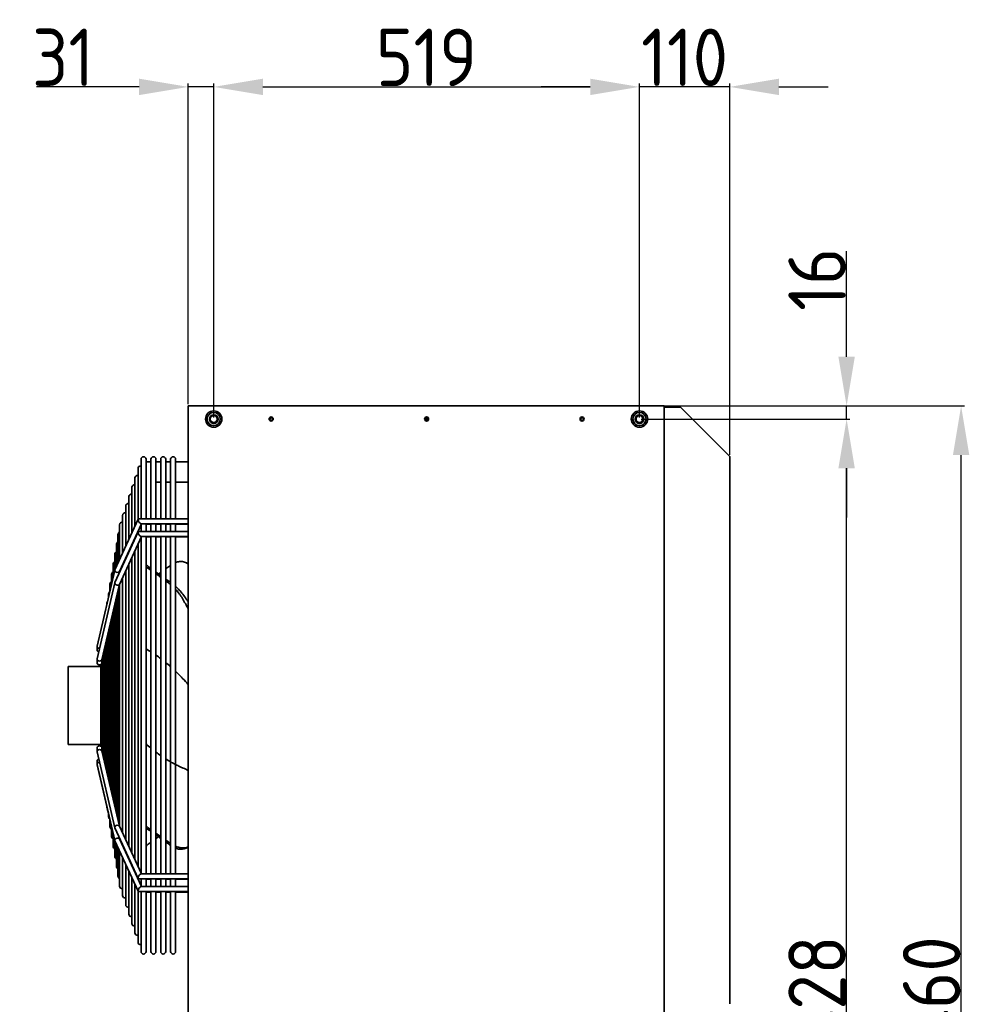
# Model space of a CAD drawing. Extents: x 16735 to 28368, y 1617 to 11525.
# Tile 8 of 13: x 24189 to 25347, y 5972 to 7172. Entities that reach past the tile are written whole.
import ezdxf

# ---------------------------------------------------------------- set-up
doc = ezdxf.new("R2010")
doc.units = 0
doc.header["$LTSCALE"] = 2
doc.header["$PDMODE"] = 3
doc.header["$PDSIZE"] = 0.5
doc.layers.get('DEFPOINTS').update_dxf_attribs({"linetype": 'CONTINUOUS'})
doc.layers.add('MATEN', color=5, linetype='CONTINUOUS')
doc.layers.add('Visible', color=7, linetype='CONTINUOUS', lineweight=35)
doc.styles.get("Standard").update_dxf_attribs({"font": 'ISOCP'})
doc.dimstyles.new('STANDARD$0', dxfattribs={"dimscale": 5, "dimtxt": 3, "dimasz": 3, "dimexe": 2, "dimexo": 1, "dimgap": 0.5, "dimtad": 1, "dimdec": 1, "dimdsep": 46, "dimtxsty": 'Standard', "dimcen": -1, "dimclrd": 256, "dimclre": 256, "dimclrt": 256, "dimadec": 0, "dimazin": 0, "dimtfac": 1, "dimtdec": 0, "dimtmove": 0, "dimatfit": 3, "dimfxl": 0, "dimtvp": 0.75, "dimtolj": 1, "dimtzin": 0, "dimarcsym": 0})

# ---------------------------------------------------------------- blocks, each defined once
blk = doc.blocks.new('*D76')
at = {"layer": 'DEFPOINTS', "color": 0}
for p in [(24974.7, 6701.5), (25197.2, 6701.5), (24944.7, 6685.5)]:
    blk.add_point(p, dxfattribs=at)
at = {"layer": 'MATEN', "lineweight": -2}
for p, q in [((25197.2, 6761.5), (25197.2, 6890)), ((24976.7, 6701.5), (25201.2, 6701.5)), ((25197.2, 6685.5), (25197.2, 6701.5)), ((24946.7, 6685.5), (25201.2, 6685.5)), ((25197.2, 6625.5), (25197.2, 6565.5))]:
    blk.add_line(p, q, dxfattribs=at)
at = {"layer": 'MATEN'}
for points in [[(25187.2, 6761.5), (25207.2, 6761.5), (25197.2, 6701.5)], [(25187.2, 6625.5), (25207.2, 6625.5), (25197.2, 6685.5)]]:
    blk.add_solid(points, dxfattribs=at)
at = {"layer": 'MATEN', "insert": (25161.2, 6855.8), "char_height": 70, "attachment_point": 5, "rotation": 90}
blk.add_mtext('\\A1;16', dxfattribs=at)
blk = doc.blocks.new('*D77')
at = {"layer": 'DEFPOINTS', "color": 0}
for p in [(24944.7, 6685.5), (25197.2, 6685.5), (24944.7, 5257.5)]:
    blk.add_point(p, dxfattribs=at)
at = {"layer": 'MATEN', "lineweight": -2}
for p, q in [((24946.7, 6685.5), (25201.2, 6685.5)), ((25197.2, 5317.5), (25197.2, 6625.5)), ((24946.7, 5257.5), (25201.2, 5257.5))]:
    blk.add_line(p, q, dxfattribs=at)
at = {"layer": 'MATEN'}
for points in [[(25187.2, 6625.5), (25207.2, 6625.5), (25197.2, 6685.5)], [(25187.2, 5317.5), (25207.2, 5317.5), (25197.2, 5257.5)]]:
    blk.add_solid(points, dxfattribs=at)
at = {"layer": 'MATEN', "insert": (25161.2, 5971.5), "char_height": 70, "attachment_point": 5, "rotation": 90}
blk.add_mtext('\\A1;1428', dxfattribs=at)
blk = doc.blocks.new('*D78')
at = {"layer": 'DEFPOINTS', "color": 0}
for p in [(24944.7, 7090.3), (24944.7, 6685.5), (25054.7, 6640)]:
    blk.add_point(p, dxfattribs=at)
at = {"layer": 'MATEN', "lineweight": -2}
for p, q in [((24944.7, 6687.5), (24944.7, 7094.3)), ((25054.7, 6642), (25054.7, 7094.3)), ((24884.7, 7090.3), (24824.7, 7090.3)), ((25054.7, 7090.3), (24944.7, 7090.3)), ((25114.7, 7090.3), (25174.7, 7090.3))]:
    blk.add_line(p, q, dxfattribs=at)
at = {"layer": 'MATEN'}
for points in [[(24884.7, 7100.3), (24884.7, 7080.3), (24944.7, 7090.3)], [(25114.7, 7100.3), (25114.7, 7080.3), (25054.7, 7090.3)]]:
    blk.add_solid(points, dxfattribs=at)
at = {"layer": 'MATEN', "insert": (24999.7, 7126.3), "char_height": 70, "attachment_point": 5}
blk.add_mtext('\\A1;110', dxfattribs=at)
blk = doc.blocks.new('*D79')
at = {"layer": 'DEFPOINTS', "color": 0}
for p in [(24394.7, 7090.3), (24394.7, 6701.5), (24425.7, 6685.5)]:
    blk.add_point(p, dxfattribs=at)
at = {"layer": 'MATEN', "lineweight": -2}
for p, q in [((24394.7, 6703.5), (24394.7, 7094.3)), ((24425.7, 6687.5), (24425.7, 7094.3)), ((24334.7, 7090.3), (24209.7, 7090.3)), ((24425.7, 7090.3), (24394.7, 7090.3)), ((24485.7, 7090.3), (24545.7, 7090.3))]:
    blk.add_line(p, q, dxfattribs=at)
at = {"layer": 'MATEN'}
for points in [[(24334.7, 7100.3), (24334.7, 7080.3), (24394.7, 7090.3)], [(24485.7, 7100.3), (24485.7, 7080.3), (24425.7, 7090.3)]]:
    blk.add_solid(points, dxfattribs=at)
at = {"layer": 'MATEN', "insert": (24242.2, 7126.3), "char_height": 70, "attachment_point": 5}
blk.add_mtext('\\A1;31', dxfattribs=at)
blk = doc.blocks.new('*D80')
at = {"layer": 'DEFPOINTS', "color": 0}
for p in [(24944.7, 7090.3), (24425.7, 6685.5), (24944.7, 6685.5)]:
    blk.add_point(p, dxfattribs=at)
at = {"layer": 'MATEN', "lineweight": -2}
for p, q in [((24425.7, 6687.5), (24425.7, 7094.3)), ((24944.7, 6687.5), (24944.7, 7094.3)), ((24485.7, 7090.3), (24884.7, 7090.3))]:
    blk.add_line(p, q, dxfattribs=at)
at = {"layer": 'MATEN'}
for points in [[(24485.7, 7100.3), (24485.7, 7080.3), (24425.7, 7090.3)], [(24884.7, 7100.3), (24884.7, 7080.3), (24944.7, 7090.3)]]:
    blk.add_solid(points, dxfattribs=at)
at = {"layer": 'MATEN', "insert": (24685.2, 7126.3), "char_height": 70, "attachment_point": 5}
blk.add_mtext('\\A1;519', dxfattribs=at)
blk = doc.blocks.new('*D83')
at = {"layer": 'DEFPOINTS', "color": 0}
for p in [(24684.7, 6701.5), (25336.8, 6701.5), (24684.7, 5241.5)]:
    blk.add_point(p, dxfattribs=at)
at = {"layer": 'MATEN', "lineweight": -2}
for p, q in [((24686.7, 6701.5), (25340.8, 6701.5)), ((25336.8, 5301.5), (25336.8, 6641.5)), ((24686.7, 5241.5), (25340.8, 5241.5))]:
    blk.add_line(p, q, dxfattribs=at)
at = {"layer": 'MATEN'}
for points in [[(25326.8, 6641.5), (25346.8, 6641.5), (25336.8, 6701.5)], [(25326.8, 5301.5), (25346.8, 5301.5), (25336.8, 5241.5)]]:
    blk.add_solid(points, dxfattribs=at)
at = {"layer": 'MATEN', "insert": (25300.8, 5971.5), "char_height": 70, "attachment_point": 5, "rotation": 90}
blk.add_mtext('\\A1;1460', dxfattribs=at)

msp = doc.modelspace()

# ---------------------------------------------------------------- linework, layer by layer
at = {"layer": 'Visible'}
for p, q in [((24394.75, 6701.52), (24974.75, 6701.52)), ((24394.75, 5241.52), (24394.75, 6701.52)), ((24974.75, 6701.52), (24974.75, 5241.52)), ((24974.75, 6700.02), (24994.75, 6700.02)), ((24994.75, 6700.02), (25054.75, 6640.02)), ((24683.75, 6684.62), (24683.75, 6686.42)), ((24684.35, 6687.02), (24684.75, 6687.02)), ((24684.75, 6687.02), (24684.75, 6687.2)), ((24684.75, 6683.85), (24684.75, 6687.02)), ((24684.75, 6683.85), (24684.75, 6686.95)), ((24684.75, 6686.95), (24685.75, 6686.95)), ((24685.75, 6686.95), (24685.75, 6687.2)), ((24685.75, 6686.95), (24685.75, 6683.85)), ((24337.25, 6636.52), (24337.25, 6563.96)), ((24343.25, 6563.96), (24343.25, 6636.52)), ((24349.25, 6636.52), (24349.25, 6563.96)), ((24355.25, 6563.96), (24355.25, 6636.52)), ((24361.25, 6636.52), (24361.25, 6563.96)), ((24367.25, 6563.96), (24367.25, 6636.52)), ((24373.25, 6636.52), (24373.25, 6563.96)), ((24379.25, 6563.96), (24379.25, 6636.52)), ((25054.75, 6640.02), (25054.75, 5973.02)), ((24333.5, 6625.12), (24333.5, 6563.45)), ((24349.25, 6633.52), (24343.25, 6633.52)), ((24361.25, 6633.52), (24355.25, 6633.52)), ((24373.25, 6633.52), (24367.25, 6633.52)), ((24394.75, 6633.52), (24379.25, 6633.52)), ((24329.74, 6613.73), (24329.74, 6555.26)), ((24325.99, 6602.33), (24325.99, 6547.07)), ((24355.25, 6608.52), (24361.25, 6608.52)), ((24367.25, 6608.52), (24373.25, 6608.52)), ((24379.25, 6608.52), (24394.75, 6608.52)), ((24322.24, 6590.93), (24322.24, 6538.88)), ((24318.49, 6579.53), (24318.49, 6530.69)), ((24305.27, 6501.82), (24333.57, 6563.62)), ((24314.74, 6568.13), (24314.74, 6522.5)), ((24334.11, 6563.96), (24394.75, 6563.96)), ((24310.86, 6499.61), (24337.58, 6557.96)), ((24310.99, 6556.73), (24310.99, 6514.31)), ((24337.2, 6557.96), (24394.75, 6557.96)), ((24337.25, 6557.23), (24337.25, 6548.43)), ((24343.25, 6548.43), (24343.25, 6557.96)), ((24343.25, 6557.38), (24349.25, 6557.38)), ((24349.25, 6557.96), (24349.25, 6548.43)), ((24355.25, 6548.43), (24355.25, 6557.96)), ((24355.25, 6557.38), (24361.25, 6557.38)), ((24361.25, 6557.96), (24361.25, 6548.43)), ((24367.25, 6548.43), (24367.25, 6557.96)), ((24367.25, 6557.38), (24373.25, 6557.38)), ((24373.25, 6557.96), (24373.25, 6548.43)), ((24379.25, 6548.43), (24379.25, 6557.96)), ((24379.25, 6557.38), (24394.75, 6557.38)), ((24305.27, 6486.29), (24333.57, 6548.08)), ((24309.04, 6544.69), (24309.04, 6510.05)), ((24310.86, 6484.08), (24337.58, 6542.43)), ((24329.74, 6540.85), (24329.74, 6539.72)), ((24333.5, 6549.04), (24333.5, 6547.91)), ((24334.11, 6548.43), (24394.75, 6548.43)), ((24337.2, 6542.43), (24394.75, 6542.43)), ((24337.25, 6541.69), (24337.25, 6131.97)), ((24343.25, 6131.24), (24343.25, 6542.43)), ((24343.25, 6541.81), (24349.25, 6541.81)), ((24349.25, 6542.43), (24349.25, 6131.24)), ((24355.25, 6131.24), (24355.25, 6542.43)), ((24355.25, 6541.81), (24361.25, 6541.81)), ((24361.25, 6542.43), (24361.25, 6131.24)), ((24367.25, 6131.24), (24367.25, 6542.43)), ((24367.25, 6541.81), (24373.25, 6541.81)), ((24373.25, 6542.43), (24373.25, 6131.24)), ((24379.25, 6131.24), (24379.25, 6542.43)), ((24379.25, 6541.81), (24394.75, 6541.81)), ((24307.09, 6532.65), (24307.09, 6505.8)), ((24325.99, 6532.66), (24325.99, 6531.53)), ((24333.5, 6533.5), (24333.5, 6140.14)), ((24305.14, 6520.6), (24305.14, 6501.41)), ((24318.49, 6516.28), (24318.49, 6515.15)), ((24322.24, 6524.47), (24322.24, 6523.34)), ((24325.99, 6517.12), (24325.99, 6156.47)), ((24329.74, 6525.31), (24329.74, 6148.3)), ((24303.19, 6508.56), (24303.19, 6493.03)), ((24314.74, 6508.09), (24314.74, 6506.96)), ((24322.24, 6508.93), (24322.24, 6164.64)), ((24283.6, 6408.75), (24305.18, 6501.55)), ((24301.25, 6496.52), (24301.25, 6484.65)), ((24310.38, 6497.45), (24310.92, 6499.74)), ((24310.99, 6499.9), (24310.99, 6498.77)), ((24314.74, 6492.55), (24314.74, 6180.97)), ((24318.49, 6500.74), (24318.49, 6172.8)), ((24283.6, 6393.21), (24305.18, 6486.02)), ((24289.52, 6392.19), (24310.92, 6484.21)), ((24299.3, 6484.47), (24299.3, 6476.27)), ((24310.99, 6484.36), (24310.99, 6189.14)), ((24297.35, 6472.43), (24297.35, 6467.9)), ((24307.09, 6467.76), (24307.09, 6205.69)), ((24309.04, 6476.14), (24309.04, 6197.34)), ((24295.4, 6460.38), (24295.4, 6459.52)), ((24305.14, 6459.38), (24305.14, 6214.05)), ((24303.19, 6451), (24303.19, 6222.4)), ((24299.3, 6434.25), (24299.3, 6239.11)), ((24301.25, 6442.63), (24301.25, 6230.76)), ((24297.35, 6425.87), (24297.35, 6247.47)), ((24283.56, 6403.97), (24283.56, 6408.41)), ((24293.45, 6409.12), (24293.45, 6264.18)), ((24295.4, 6417.49), (24295.4, 6255.82)), ((24283.56, 6403.83), (24283.56, 6403.97)), ((24291.5, 6400.74), (24291.5, 6272.53)), ((24248.25, 6384.02), (24248.25, 6289.02)), ((24248.25, 6384.02), (24288.25, 6384.02)), ((24283.56, 6388.44), (24283.56, 6392.88)), ((24283.56, 6388.44), (24283.56, 6388.25)), ((24288.25, 6286.81), (24288.25, 6386.43)), ((24289.56, 6390.39), (24289.56, 6392.36)), ((24289.56, 6390.39), (24289.56, 6282.85)), ((24248.25, 6289.02), (24288.25, 6289.02)), ((24283.56, 6284.8), (24283.56, 6280.37)), ((24283.56, 6280.37), (24283.56, 6280.17)), ((24283.6, 6280.03), (24305.18, 6187.48)), ((24283.6, 6279.83), (24285.65, 6271.01)), ((24289.52, 6281.05), (24310.91, 6189.29)), ((24289.56, 6282.85), (24289.56, 6280.89)), ((24283.56, 6269.22), (24283.56, 6264.79)), ((24283.56, 6264.79), (24283.56, 6264.63)), ((24283.6, 6264.45), (24305.18, 6171.9)), ((24283.6, 6264.3), (24295.4, 6213.53)), ((24295.4, 6213.82), (24295.4, 6212.66)), ((24296.03, 6210.82), (24297.35, 6205.15)), ((24297.35, 6205.47), (24297.35, 6200.62)), ((24299.03, 6197.92), (24299.3, 6196.77)), ((24299.3, 6197.11), (24299.3, 6188.57)), ((24301.25, 6188.76), (24301.25, 6176.53)), ((24303.19, 6180.4), (24303.19, 6164.49)), ((24305.27, 6187.21), (24333.58, 6125.59)), ((24310.85, 6189.42), (24337.58, 6131.24)), ((24305.14, 6172.05), (24305.14, 6152.44)), ((24305.27, 6171.63), (24333.58, 6110.01)), ((24307.09, 6167.67), (24307.09, 6140.4)), ((24310.34, 6176.16), (24310.91, 6173.72)), ((24310.85, 6173.85), (24337.58, 6115.66)), ((24310.99, 6174.76), (24310.99, 6173.56)), ((24309.04, 6163.43), (24309.04, 6128.36)), ((24310.99, 6159.18), (24310.99, 6116.31)), ((24314.74, 6166.6), (24314.74, 6165.39)), ((24318.49, 6158.43), (24318.49, 6157.23)), ((24314.74, 6151.02), (24314.74, 6104.91)), ((24322.24, 6150.26), (24322.24, 6149.06)), ((24318.49, 6142.85), (24318.49, 6093.51)), ((24322.24, 6134.68), (24322.24, 6082.12)), ((24325.99, 6142.09), (24325.99, 6140.89)), ((24329.74, 6133.93), (24329.74, 6132.72)), ((24325.99, 6126.52), (24325.99, 6070.72)), ((24333.5, 6125.76), (24333.5, 6124.56)), ((24334.12, 6125.24), (24394.75, 6125.24)), ((24337.2, 6131.24), (24394.75, 6131.24)), ((24337.25, 6125.24), (24337.25, 6116.39)), ((24343.25, 6115.66), (24343.25, 6125.24)), ((24343.25, 6124.61), (24349.25, 6124.61)), ((24349.25, 6125.24), (24349.25, 6115.66)), ((24355.25, 6115.66), (24355.25, 6125.24)), ((24355.25, 6124.61), (24361.25, 6124.61)), ((24361.25, 6125.24), (24361.25, 6115.66)), ((24367.25, 6115.66), (24367.25, 6125.24)), ((24367.25, 6124.61), (24373.25, 6124.61)), ((24373.25, 6125.24), (24373.25, 6115.66)), ((24379.25, 6115.66), (24379.25, 6125.24)), ((24379.25, 6124.61), (24394.75, 6124.61)), ((24329.74, 6118.35), (24329.74, 6059.32)), ((24333.5, 6110.18), (24333.5, 6047.92)), ((24334.12, 6109.66), (24394.75, 6109.66)), ((24337.2, 6115.66), (24394.75, 6115.66)), ((24337.25, 6109.66), (24337.25, 6036.52)), ((24343.25, 6036.52), (24343.25, 6109.66)), ((24343.25, 6109.08), (24349.25, 6109.08)), ((24349.25, 6109.66), (24349.25, 6036.52)), ((24355.25, 6036.52), (24355.25, 6109.66)), ((24355.25, 6109.08), (24361.25, 6109.08)), ((24361.25, 6109.66), (24361.25, 6036.52)), ((24367.25, 6036.52), (24367.25, 6109.66)), ((24367.25, 6109.08), (24373.25, 6109.08)), ((24373.25, 6109.66), (24373.25, 6036.52)), ((24379.25, 6036.52), (24379.25, 6109.66)), ((24379.25, 6109.08), (24394.75, 6109.08))]:
    msp.add_line(p, q, dxfattribs=at)
for centre, radius in [((24425.75, 6685.52), 10), ((24425.75, 6685.52), 8), ((24425.75, 6685.52), 5.25), ((24425.75, 6685.52), 4.19), ((24495.75, 6685.52), 2.5), ((24495.75, 6685.52), 1.75), ((24685.25, 6685.52), 2.5), ((24685.25, 6685.52), 1.75), ((24874.75, 6685.52), 2.5), ((24874.75, 6685.52), 1.75), ((24944.75, 6685.52), 10), ((24944.75, 6685.52), 8), ((24944.75, 6685.52), 5.25), ((24944.75, 6685.52), 4.19)]:
    msp.add_circle(centre, radius, dxfattribs=at)
for centre, start, end in [((24340.25, 6636.52), 0, 180), ((24352.25, 6636.52), 0, 180), ((24364.25, 6636.52), 0, 180), ((24376.25, 6636.52), 0, 180), ((24336.5, 6625.12), 75.49447, 180), ((24332.74, 6613.73), 75.49447, 180), ((24328.99, 6602.33), 75.49447, 180), ((24325.24, 6590.93), 75.49447, 180), ((24321.49, 6579.53), 75.49447, 180), ((24317.74, 6568.13), 75.49447, 180), ((24313.99, 6556.73), 75.49447, 180), ((24312.04, 6544.69), 110.52394, 180), ((24310.09, 6532.65), 110.52394, 180), ((24308.14, 6520.6), 110.52394, 180), ((24306.19, 6508.56), 110.52394, 180), ((24304.25, 6496.52), 110.52394, 180), ((24302.3, 6484.47), 110.52394, 180), ((24300.35, 6472.43), 116.09184, 180), ((24298.4, 6460.38), 142.2147, 180), ((24298.4, 6212.66), 180, 220.77697), ((24300.35, 6200.62), 180, 245.7859), ((24302.3, 6188.57), 180, 249.47606), ((24304.25, 6176.53), 180, 249.47606), ((24306.19, 6164.49), 180, 249.47606), ((24308.14, 6152.44), 180, 249.47606), ((24310.09, 6140.4), 180, 249.47606), ((24312.04, 6128.36), 180, 249.47606), ((24313.99, 6116.31), 180, 284.50553), ((24317.74, 6104.91), 180, 284.50553), ((24321.49, 6093.51), 180, 284.50553), ((24325.24, 6082.12), 180, 284.50553), ((24328.99, 6070.72), 180, 284.50553), ((24332.74, 6059.32), 180, 284.50553), ((24336.5, 6047.92), 180, 284.50553), ((24340.25, 6036.52), 180, 0), ((24352.25, 6036.52), 180, 0), ((24364.25, 6036.52), 180, 0), ((24376.25, 6036.52), 180, 0)]:
    msp.add_arc(centre, 3, start, end, dxfattribs=at)
for centre, major_axis, ratio, start_param, end_param in [((24335.66, 6560.96), (-1.87, 2.91), 0.3858324, 6.0404213, 8.3952252), ((24335.66, 6560.96), (1.87, -2.91), 0.3858324, 5.2536326, 6.0404213), ((24335.66, 6545.43), (-1.87, 2.91), 0.3858324, 6.0404213, 8.3952252), ((24335.66, 6545.43), (1.87, -2.91), 0.3858324, 5.2536326, 6.0404213), ((23644, 5991.5), (1009.09, 0), 0.7061228, 0.796952, 0.8052175), ((25072.48, 7000.18), (-1009.08, 0), 0.7061228, 0.7655749, 0.7716977), ((23644, 7001.15), (1009.09, 0), 0.7080894, 5.5114876, 5.5176101), ((24308.06, 6500.72), (2.85, -0.97), 0.6844098, 3.0726659, 4.9419418), ((24308.06, 6500.72), (2.85, -0.97), 0.6844098, 4.9419418, 6.2142585), ((25072.48, 7000.18), (-1009.08, 0), 0.7061228, 0.7801874, 0.7886048), ((23644, 5991.5), (1009.09, 0), 0.7061228, 0.7801872, 0.7886045), ((23644, 7001.15), (1009.09, 0), 0.7080894, 5.4992158, 5.5029981), ((24308.06, 6485.18), (2.85, -0.97), 0.6844098, 3.0726659, 4.9419418), ((24308.06, 6485.18), (2.85, -0.97), 0.6844098, 4.9419418, 6.2142585), ((25072.48, 7000.18), (-1009.08, 0), 0.7061228, 0.7969524, 0.8052177), ((23644, 5991.5), (1009.09, 0), 0.7061228, 0.7655752, 0.7716977), ((24286.56, 6408.24), (2.99, -0.34), 0.7014621, 3.0612796, 4.792702), ((24286.56, 6408.24), (2.99, -0.34), 0.7014621, 4.792702, 4.8058144), ((24286.56, 6392.7), (2.99, -0.34), 0.7014621, 3.0612796, 4.792702), ((24286.56, 6392.7), (2.99, -0.34), 0.7014621, 4.792702, 6.2028723), ((24286.56, 6280.54), (2.99, 0.34), 0.703416, 1.4900431, 3.2223459), ((24286.56, 6280.34), (2.99, 0.34), 0.7014621, 3.0612796, 3.3960333), ((24286.56, 6280.54), (2.99, 0.34), 0.703416, 0.0807533, 1.4900431), ((24286.56, 6264.96), (2.99, 0.34), 0.703416, 1.4900431, 3.2223459), ((24286.56, 6264.81), (2.99, 0.34), 0.7014621, 3.0612796, 3.3759289), ((24286.56, 6264.96), (2.99, 0.34), 0.703416, 1.4713368, 1.4900431), ((24308.06, 6188.32), (2.85, 0.97), 0.6863181, 1.3400198, 3.2108627), ((24308.06, 6188.32), (2.85, 0.97), 0.6863181, 0.06927, 1.3400198), ((23644, 5671.9), (1009.09, 0), 0.7080894, 0.796952, 0.8052175), ((25072.48, 6683.38), (-1009.08, 0), 0.7080894, 0.7655749, 0.7716977), ((25072.48, 6683.38), (-1009.08, 0), 0.7080894, 0.7801874, 0.7886048), ((24308.06, 6172.74), (2.85, 0.97), 0.6863181, 1.3400198, 3.2108627), ((24308.06, 6172.74), (2.85, 0.97), 0.6863181, 0.06927, 1.3400198), ((25072.48, 5672.87), (-1009.08, 0), 0.7061228, 5.5114876, 5.5176104), ((23644, 5671.9), (1009.09, 0), 0.7080894, 0.7801872, 0.7886045), ((25072.48, 5672.87), (-1009.08, 0), 0.7061228, 5.4983454, 5.502998), ((25072.48, 6683.38), (-1009.08, 0), 0.7080894, 0.7969524, 0.8052177), ((23644, 5671.9), (1009.09, 0), 0.7080894, 0.7655752, 0.7716977), ((24335.66, 6128.24), (1.87, 2.91), 0.3872852, 1.0273787, 3.3849637), ((24335.66, 6128.24), (-1.87, -2.91), 0.3872852, 3.3849637, 4.1689713), ((24335.66, 6112.66), (1.87, 2.91), 0.3872852, 1.0273787, 3.3849637), ((24335.66, 6112.66), (-1.87, -2.91), 0.3872852, 3.3849637, 4.1689713)]:
    msp.add_ellipse(centre, major_axis=major_axis, ratio=ratio, start_param=start_param, end_param=end_param, dxfattribs=at)
for points in [[(24344.95, 6506.43), (24344.38, 6506.85), (24343.81, 6507.24), (24343.25, 6507.62)], [(24343.25, 6505.24), (24343.25, 6505.23), (24343.25, 6505.23), (24343.26, 6505.23)], [(24371.54, 6506.01), (24372.11, 6506.43), (24372.68, 6506.83), (24373.25, 6507.21)], [(24371.54, 6485.26), (24372.11, 6484.84), (24372.68, 6484.4), (24373.25, 6483.94)], [(24373.25, 6486.45), (24373.24, 6486.45), (24373.24, 6486.45), (24373.24, 6486.45)], [(24349.24, 6401.77), (24347.25, 6403.02), (24345.25, 6404.22), (24343.24, 6405.36)], [(24361.25, 6393.5), (24359.26, 6395), (24357.26, 6396.43), (24355.24, 6397.82)], [(24373.24, 6383.69), (24371.26, 6385.45), (24369.26, 6387.16), (24367.25, 6388.8)], [(24343.25, 6289.55), (24345.23, 6287.78), (24347.23, 6286.08), (24349.25, 6284.43)], [(24355.25, 6279.72), (24357.23, 6278.22), (24359.24, 6276.78), (24361.25, 6275.39)], [(24367.25, 6271.43), (24369.25, 6270.17), (24371.25, 6268.97), (24373.25, 6267.82)], [(24344.95, 6188.26), (24344.38, 6188.68), (24343.81, 6189.12), (24343.25, 6189.58)], [(24343.25, 6187.07), (24343.25, 6187.06), (24343.25, 6187.06), (24343.26, 6187.06)], [(24373.25, 6168.22), (24373.24, 6168.23), (24373.24, 6168.23), (24373.24, 6168.23)], [(24344.95, 6166.62), (24344.38, 6166.2), (24343.81, 6165.8), (24343.25, 6165.42)], [(24371.54, 6167.03), (24372.11, 6166.61), (24372.68, 6166.21), (24373.25, 6165.83)]]:
    msp.add_open_spline(points, degree=3, dxfattribs=at)
for points, knots in [([(24379.25, 6510.46), (24380.99, 6511.17), (24382.65, 6511.62), (24384.39, 6511.83), (24384.57, 6511.85), (24384.75, 6511.86), (24388.73, 6512.19), (24391.84, 6510.68), (24394.75, 6508.77)], [1.1400828, 1.1400828, 1.1400828, 1.1400828, 1.9477039, 1.9477039, 2.0422448, 2.0422448, 2.0422448, 4.1513725, 4.1513725, 4.1513725, 4.1513725]), ([(24394.75, 6462.79), (24394.3, 6463.41), (24393.86, 6464.04), (24393.42, 6464.66), (24390.63, 6468.59), (24387.84, 6472.53), (24384.75, 6476.08), (24383.52, 6477.49), (24382.24, 6478.84), (24380.37, 6480.66), (24379.81, 6481.19), (24379.25, 6481.7)], [2.2084284, 2.2084284, 2.2084284, 2.2084284, 2.4349907, 2.4349907, 2.4349907, 3.8645714, 3.8645714, 3.8645714, 4.431825, 4.431825, 4.6725392, 4.6725392, 4.6725392, 4.6725392]), ([(24379.25, 6478.24), (24380.99, 6476.32), (24382.65, 6474.25), (24384.39, 6471.81), (24384.57, 6471.55), (24384.75, 6471.29), (24387.45, 6467.37), (24389.75, 6463.18), (24392.05, 6458.99), (24392.95, 6457.35), (24393.85, 6455.71), (24394.75, 6454.07)], [1.1400828, 1.1400828, 1.1400828, 1.1400828, 1.9477039, 1.9477039, 2.0422448, 2.0422448, 2.0422448, 3.4731034, 3.4731034, 3.4731034, 4.032663, 4.032663, 4.032663, 4.032663]), ([(24283.56, 6403.97), (24283.56, 6403.74), (24283.63, 6403.49), (24283.94, 6403.03), (24284.17, 6402.82), (24284.7, 6402.48), (24285.04, 6402.33), (24285.5, 6402.21), (24285.59, 6402.19), (24285.68, 6402.18)], [0.45444042, 0.45444042, 0.45444042, 0.45444042, 0.56826078, 0.56826078, 0.68208113, 0.68208113, 0.79502712, 0.79502712, 0.82205291, 0.82205291, 0.82205291, 0.82205291]), ([(24285.65, 6402.03), (24285.57, 6402.05), (24285.49, 6402.07), (24285.04, 6402.18), (24284.7, 6402.33), (24284.17, 6402.67), (24283.94, 6402.88), (24283.63, 6403.35), (24283.56, 6403.6), (24283.56, 6403.85), (24283.56, 6403.87), (24283.56, 6403.9)], [0.08922653, 0.08922653, 0.08922653, 0.08922653, 0.11294599, 0.11294599, 0.22589198, 0.22589198, 0.33971234, 0.33971234, 0.45353269, 0.45353269, 0.46527846, 0.46527846, 0.46527846, 0.46527846]), ([(24283.56, 6388.44), (24283.56, 6388.13), (24283.63, 6387.81), (24283.94, 6387.21), (24284.17, 6386.94), (24284.7, 6386.5), (24285.04, 6386.32), (24285.78, 6386.06), (24286.18, 6386), (24286.93, 6386), (24287.33, 6386.06), (24287.89, 6386.25), (24288.08, 6386.34), (24288.25, 6386.43)], [0.45353269, 0.45353269, 0.45353269, 0.45353269, 0.56776495, 0.56776495, 0.68199721, 0.68199721, 0.79498516, 0.79498516, 0.90797311, 0.90797311, 1.02096106, 1.02096106, 1.0796725, 1.0796725, 1.0796725, 1.0796725]), ([(24288.25, 6386.24), (24288.08, 6386.14), (24287.89, 6386.06), (24287.33, 6385.87), (24286.93, 6385.81), (24286.18, 6385.81), (24285.78, 6385.87), (24285.04, 6386.12), (24284.7, 6386.31), (24284.17, 6386.75), (24283.94, 6387.02), (24283.63, 6387.62), (24283.56, 6387.95), (24283.56, 6388.28), (24283.56, 6388.31), (24283.56, 6388.34)], [0.73627372, 0.73627372, 0.73627372, 0.73627372, 0.79498516, 0.79498516, 0.90797311, 0.90797311, 1.02096106, 1.02096106, 1.13394901, 1.13394901, 1.24818127, 1.24818127, 1.36241353, 1.36241353, 1.37415667, 1.37415667, 1.37415667, 1.37415667]), ([(24288.25, 6386.43), (24288.4, 6386.52), (24288.55, 6386.62), (24288.94, 6386.94), (24289.17, 6387.21), (24289.48, 6387.81), (24289.56, 6388.13), (24289.56, 6388.44)], [1.0796725, 1.0796725, 1.0796725, 1.0796725, 1.13394901, 1.13394901, 1.24818127, 1.24818127, 1.36241353, 1.36241353, 1.36241353, 1.36241353]), ([(24394.75, 6362.01), (24392.44, 6364.46), (24390.14, 6366.91), (24387.84, 6369.36), (24386.81, 6370.46), (24385.78, 6371.55), (24384.74, 6372.63), (24382.93, 6374.52), (24381.1, 6376.35), (24379.24, 6378.14)], [0.0371794, 0.0371794, 0.0371794, 0.0371794, 1.0946558, 1.0946558, 1.0946558, 1.5670015, 1.5670015, 1.5670015, 2.3926852, 2.3926852, 2.3926852, 2.3926852]), ([(24286.56, 6287.23), (24286.18, 6287.23), (24285.78, 6287.17), (24285.04, 6286.92), (24284.7, 6286.73), (24284.17, 6286.3), (24283.94, 6286.02), (24283.63, 6285.42), (24283.56, 6285.1), (24283.56, 6284.8)], [0, 0, 0, 0, 0.11298795, 0.11298795, 0.2259759, 0.2259759, 0.34020816, 0.34020816, 0.45444042, 0.45444042, 0.45444042, 0.45444042]), ([(24288.25, 6286.81), (24288.08, 6286.9), (24287.89, 6286.98), (24287.33, 6287.17), (24286.93, 6287.23), (24286.56, 6287.23)], [1.64424683, 1.64424683, 1.64424683, 1.64424683, 1.70295827, 1.70295827, 1.81594622, 1.81594622, 1.81594622, 1.81594622]), ([(24289.56, 6284.8), (24289.56, 6285.1), (24289.48, 6285.42), (24289.17, 6286.02), (24288.94, 6286.3), (24288.55, 6286.62), (24288.4, 6286.72), (24288.25, 6286.81)], [1.3615058, 1.3615058, 1.3615058, 1.3615058, 1.47573806, 1.47573806, 1.58997032, 1.58997032, 1.64424683, 1.64424683, 1.64424683, 1.64424683]), ([(24285.7, 6271.02), (24285.6, 6271), (24285.5, 6270.98), (24285.04, 6270.86), (24284.7, 6270.71), (24284.17, 6270.38), (24283.94, 6270.16), (24283.63, 6269.7), (24283.56, 6269.45), (24283.56, 6269.22)], [0.08430699, 0.08430699, 0.08430699, 0.08430699, 0.11294599, 0.11294599, 0.22589198, 0.22589198, 0.33971234, 0.33971234, 0.45353269, 0.45353269, 0.45353269, 0.45353269]), ([(24373.25, 6267.74), (24374.04, 6267.31), (24374.83, 6266.89), (24375.62, 6266.47), (24376.83, 6265.82), (24378.04, 6265.18), (24379.25, 6264.56), (24379.25, 6264.56), (24379.25, 6264.55), (24379.25, 6264.55), (24381.09, 6263.61), (24382.92, 6262.71), (24384.75, 6261.86), (24385.99, 6261.28), (24387.24, 6260.73), (24388.48, 6260.17), (24390.57, 6259.24), (24392.66, 6258.3), (24394.75, 6257.37)], [7.5015894, 7.5015894, 7.5015894, 7.5015894, 7.8286143, 7.8286143, 7.8286143, 8.3271806, 8.3271806, 8.3271806, 8.3279532, 8.3279532, 8.3279532, 9.0854401, 9.0854401, 9.0854401, 9.5999473, 9.5999473, 9.5999473, 10.466155, 10.466155, 10.466155, 10.466155]), ([(24394.75, 6164.07), (24391.66, 6163.12), (24388.42, 6162.57), (24384.75, 6163.19), (24383.52, 6163.4), (24382.24, 6163.74), (24380.37, 6164.41), (24379.81, 6164.63), (24379.25, 6164.88)], [2.1694718, 2.1694718, 2.1694718, 2.1694718, 3.8645714, 3.8645714, 3.8645714, 4.431825, 4.431825, 4.6725392, 4.6725392, 4.6725392, 4.6725392]), ([(24379.25, 6162.59), (24380.99, 6161.88), (24382.65, 6161.43), (24384.39, 6161.22), (24384.57, 6161.2), (24384.75, 6161.18), (24388.45, 6160.88), (24391.4, 6162.16), (24394.14, 6163.88)], [1.1400828, 1.1400828, 1.1400828, 1.1400828, 1.9477039, 1.9477039, 2.0422448, 2.0422448, 2.0422448, 4.0044579, 4.0044579, 4.0044579, 4.0044579])]:
    msp.add_open_spline(points, degree=3, knots=knots, dxfattribs=at)

# ---------------------------------------------------------------- dimensions: what is measured, and where the dimension line sits
at = {"layer": 'MATEN'}
for base, p1, p2, angle, picture, middle in [((24394.75, 7090.26), (24425.75, 6685.52), (24394.75, 6701.52), 180, '*D79', (24242.25, 7126.26)), ((24944.75, 7090.26), (24425.75, 6685.52), (24944.75, 6685.52), 180, '*D80', (24685.25, 7126.26)), ((24944.75, 7090.26), (25054.75, 6640.02), (24944.75, 6685.52), 180, '*D78', (24999.75, 7126.26)), ((25197.18, 6701.52), (24944.75, 6685.52), (24974.75, 6701.52), 90, '*D76', (25161.18, 6855.76)), ((25336.78, 6701.52), (24684.75, 5241.52), (24684.75, 6701.52), 90, '*D83', (25300.78, 5971.52)), ((25197.18, 6685.52), (24944.75, 5257.52), (24944.75, 6685.52), 90, '*D77', (25161.17, 5971.52))]:
    dim = msp.add_linear_dim(base=base, p1=p1, p2=p2, angle=angle, dimstyle='STANDARD$0', override={"dimscale": 2, "dimtxt": 35, "dimasz": 30, "dimtvp": 7.5}, dxfattribs=at)
    dim.commit()
    dim.dimension.update_dxf_attribs({"geometry": picture, "text_midpoint": middle})

doc.saveas('drawing.dxf')
